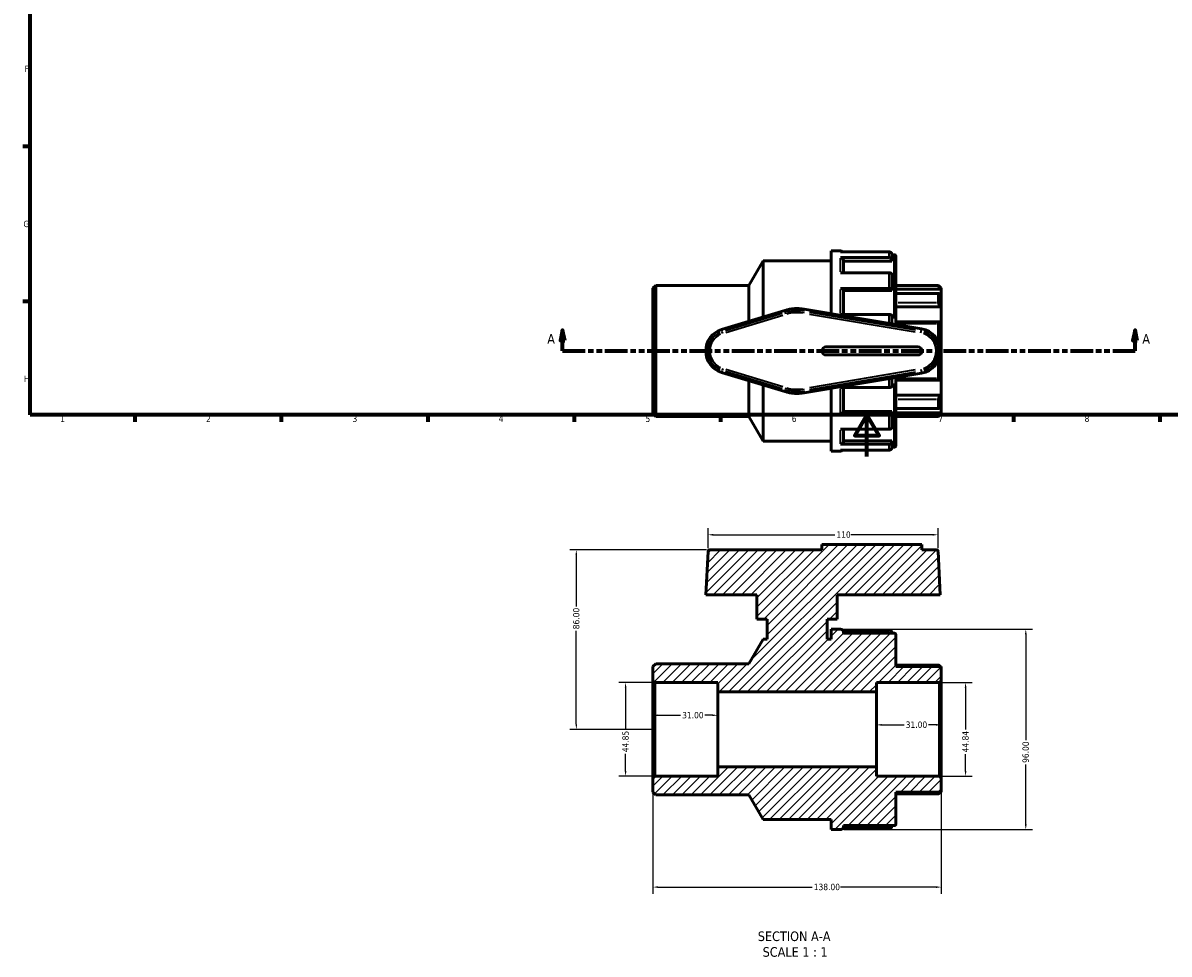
# Model space of a CAD drawing. Header units: millimetres. Extents: x 0 to 905, y -238 to 654.
# Tile 1 of 4: x 17 to 565, y -238 to 208. Entities that reach past the tile are written whole.
import ezdxf

# ---------------------------------------------------------------- set-up
doc = ezdxf.new("R2010")
doc.units = ezdxf.units.MM
doc.linetypes.add('DOUBLE_DASH_CHAIN', pattern=[1.2403, 0.6614, -0.0827, 0.1654, -0.0827, 0.1654, -0.0827])
for name, color, linetype, lineweight in [('Border (ANSI)', 7, 'Continuous', 70), ('Dimension (ANSI)', 7, 'Continuous', 25), ('Hatch (ANSI)', 7, 'Continuous', 18), ('Section Line (ANSI)', 7, 'DOUBLE_DASH_CHAIN', 70), ('Symbol (ANSI)', 7, 'Continuous', 25), ('Visible (ANSI)', 7, 'Continuous', 50), ('Visible Narrow (ANSI)', 7, 'Continuous', 35)]:
    doc.layers.add(name, color=color, linetype=linetype, lineweight=lineweight)
doc.styles.add('Label Text (ANSI)', font='tahoma.ttf')
doc.styles.add('Note Text (ANSI)', font='tahoma.ttf')
doc.dimstyles.new('Default - mm (ANSI)', dxfattribs={"dimtxt": 3.048, "dimasz": 2.5, "dimexe": 3.175, "dimexo": 1.6002, "dimgap": 0.8, "dimtad": 0, "dimtoh": 1, "dimrnd": 1e-08, "dimzin": 4, "dimdsep": 46, "dimtxsty": 'Note Text (ANSI)', "dimcen": 0.09, "dimdle": 10, "dimclrd": 256, "dimclre": 256, "dimclrt": 256, "dimadec": 1, "dimazin": 1, "dimtfac": 1, "dimtofl": 0, "dimtmove": 0, "dimatfit": 3, "dimfxl": 1, "dimtolj": 1, "dimtzin": 4, "dimlwd": -1, "dimlwe": -1, "dimarcsym": 0})

# ---------------------------------------------------------------- blocks, each defined once
blk = doc.blocks.new('Borders Default Border')
at = {"layer": 'Border (ANSI)'}
for p, q in [((20, 148.5), (16.55, 148.5)), ((20, 74.25), (16.55, 74.25)), ((70.08, 20), (70.08, 16.55)), ((140.17, 20), (140.17, 16.55)), ((210.25, 20), (210.25, 16.55)), ((280.33, 20), (280.33, 16.55)), ((350.42, 20), (350.42, 16.55)), ((490.58, 20), (490.58, 16.55)), ((560.67, 20), (560.67, 16.55))]:
    blk.add_line(p, q, dxfattribs=at)
at = {"layer": 'Border (ANSI)', "flags": 128}
for points in [[(20, 20), (20, 574), (821, 574), (821, 20), (20, 20)], [(420.5, 0), (420.5, 20), (414.73, 10), (426.27, 10), (420.5, 20)]]:
    blk.add_lwpolyline(points, dxfattribs=at)
at = {"layer": 'Border (ANSI)', "char_height": 3.05, "attachment_point": 7, "style": 'Note Text (ANSI)'}
for s, insert in [('F', (17.29, 184.1)), ('G', (16.81, 109.79)), ('H', (16.97, 35.6)), ('1', (34.35, 16.55)), ('2', (104.2, 16.55)), ('3', (174.26, 16.49)), ('4', (244.23, 16.55)), ('5', (314.48, 16.49)), ('6', (384.49, 16.49)), ('7', (454.6, 16.55)), ('8', (524.63, 16.48))]:
    blk.add_mtext(s, dxfattribs=dict(at, insert=insert))
blk = doc.blocks.new('2dTransSection0')
at = {"layer": 'Section Line (ANSI)', "linetype": 'Continuous'}
for p, q in [((274.84, 60.53), (273.84, 55.53)), ((274.84, 55.53), (274.84, 60.53)), ((275.84, 55.53), (274.84, 60.53)), ((548.78, 60.53), (547.78, 55.53)), ((548.78, 55.53), (548.78, 60.53)), ((549.78, 55.53), (548.78, 60.53)), ((273.84, 55.53), (275.84, 55.53)), ((274.84, 50.53), (274.84, 55.53)), ((547.78, 55.53), (549.78, 55.53)), ((548.78, 50.53), (548.78, 55.53)), ((274.84, 50.53), (285.49, 50.53)), ((538.13, 50.53), (548.78, 50.53))]:
    blk.add_line(p, q, dxfattribs=at)
at = {"layer": 'Section Line (ANSI)', "linetype": 'DOUBLE_DASH_CHAIN', "ltscale": 16.329199}
blk.add_line((274.84, 50.53), (548.78, 50.53), dxfattribs=at)
at = {"layer": 'Section Line (ANSI)', "linetype": 'Continuous', "flags": 128}
for points in [[(275.84, 55.53), (274.84, 60.53), (273.84, 55.53), (275.84, 55.53)], [(549.78, 55.53), (548.78, 60.53), (547.78, 55.53), (549.78, 55.53)]]:
    blk.add_lwpolyline(points, dxfattribs=at)
at = {"layer": 'Section Line (ANSI)'}
for points in [[(275.84, 55.53), (274.84, 60.53), (273.84, 55.53), (275.84, 55.53)], [(549.78, 55.53), (548.78, 60.53), (547.78, 55.53), (549.78, 55.53)]]:
    blk.add_solid(points, dxfattribs=at)
at = {"layer": 'Section Line (ANSI)', "char_height": 4.57, "attachment_point": 7, "style": 'Label Text (ANSI)'}
for insert in [(267.48, 54.03), (552.25, 54.03)]:
    blk.add_mtext('A', dxfattribs=dict(at, insert=insert))
blk = doc.blocks.new('*D7')
at = {"layer": 'Defpoints', "color": 0, "transparency": 16777216}
for p in [(318.95, -108.26), (304.97, -153.11), (318.95, -153.11)]:
    blk.add_point(p, dxfattribs=at)
at = {"layer": 'Dimension (ANSI)', "transparency": 16777216}
for p, q in [((317.35, -108.26), (301.8, -108.26)), ((304.97, -110.76), (304.97, -130.73)), ((304.97, -150.61), (304.97, -142.45)), ((317.35, -153.11), (301.8, -153.11))]:
    blk.add_line(p, q, dxfattribs=at)
for points in [[(304.56, -110.76), (305.39, -110.76), (304.97, -108.26)], [(304.56, -150.61), (305.39, -150.61), (304.97, -153.11)]]:
    blk.add_solid(points, dxfattribs=at)
at = {"layer": 'Dimension (ANSI)', "transparency": 16777216, "insert": (303.38, -141.65), "char_height": 3.048, "attachment_point": 1, "rotation": 90, "style": 'Note Text (ANSI)'}
blk.add_mtext('\\A1;44.85', dxfattribs=at)
blk = doc.blocks.new('*D8')
at = {"layer": 'Defpoints', "color": 0, "transparency": 16777216}
for p in [(349.05, -123.92), (318.05, -130.69), (349.05, -130.69)]:
    blk.add_point(p, dxfattribs=at)
at = {"layer": 'Dimension (ANSI)', "transparency": 16777216}
for p, q in [((320.55, -123.92), (331.23, -123.92)), ((346.55, -123.92), (342.88, -123.92))]:
    blk.add_line(p, q, dxfattribs=at)
for points in [[(320.55, -123.5), (320.55, -124.34), (318.05, -123.92)], [(346.55, -123.5), (346.55, -124.34), (349.05, -123.92)]]:
    blk.add_solid(points, dxfattribs=at)
at = {"layer": 'Dimension (ANSI)', "transparency": 16777216, "insert": (332.03, -122.33), "char_height": 3.048, "attachment_point": 1, "style": 'Note Text (ANSI)'}
blk.add_mtext('\\A1;31.00', dxfattribs=at)
blk = doc.blocks.new('*D9')
at = {"layer": 'Defpoints', "color": 0, "transparency": 16777216}
for p in [(425.05, -130.69), (456.05, -128.5), (456.05, -130.69)]:
    blk.add_point(p, dxfattribs=at)
at = {"layer": 'Dimension (ANSI)', "transparency": 16777216}
for p, q in [((427.55, -128.5), (438.23, -128.5)), ((453.55, -128.5), (449.88, -128.5))]:
    blk.add_line(p, q, dxfattribs=at)
for points in [[(427.55, -128.08), (427.55, -128.92), (425.05, -128.5)], [(453.55, -128.08), (453.55, -128.92), (456.05, -128.5)]]:
    blk.add_solid(points, dxfattribs=at)
at = {"layer": 'Dimension (ANSI)', "transparency": 16777216, "insert": (439.03, -126.91), "char_height": 3.048, "attachment_point": 1, "style": 'Note Text (ANSI)'}
blk.add_mtext('\\A1;31.00', dxfattribs=at)
blk = doc.blocks.new('*D10')
at = {"layer": 'Defpoints', "color": 0, "transparency": 16777216}
for p in [(455.16, -108.26), (455.16, -153.11), (467.68, -153.11)]:
    blk.add_point(p, dxfattribs=at)
at = {"layer": 'Dimension (ANSI)', "transparency": 16777216}
for p, q in [((456.76, -108.26), (470.85, -108.26)), ((467.68, -110.76), (467.68, -130.67)), ((467.68, -150.61), (467.68, -142.51)), ((456.76, -153.11), (470.85, -153.11))]:
    blk.add_line(p, q, dxfattribs=at)
for points in [[(467.26, -110.76), (468.09, -110.76), (467.68, -108.26)], [(467.26, -150.61), (468.09, -150.61), (467.68, -153.11)]]:
    blk.add_solid(points, dxfattribs=at)
at = {"layer": 'Dimension (ANSI)', "transparency": 16777216, "insert": (466.08, -141.71), "char_height": 3.048, "attachment_point": 1, "rotation": 90, "style": 'Note Text (ANSI)'}
blk.add_mtext('\\A1;44.84', dxfattribs=at)
blk = doc.blocks.new('*D11')
at = {"layer": 'Defpoints', "color": 0, "transparency": 16777216}
for p in [(407.84, -82.69), (407.84, -178.69), (496.49, -178.69)]:
    blk.add_point(p, dxfattribs=at)
at = {"layer": 'Dimension (ANSI)', "transparency": 16777216}
for p, q in [((409.44, -82.69), (499.67, -82.69)), ((496.49, -85.19), (496.49, -135.83)), ((496.49, -176.19), (496.49, -147.54)), ((409.44, -178.69), (499.67, -178.69))]:
    blk.add_line(p, q, dxfattribs=at)
for points in [[(496.07, -85.19), (496.91, -85.19), (496.49, -82.69)], [(496.07, -176.19), (496.91, -176.19), (496.49, -178.69)]]:
    blk.add_solid(points, dxfattribs=at)
at = {"layer": 'Dimension (ANSI)', "transparency": 16777216, "insert": (494.9, -146.74), "char_height": 3.048, "attachment_point": 1, "rotation": 90, "style": 'Note Text (ANSI)'}
blk.add_mtext('\\A1;96.00', dxfattribs=at)
blk = doc.blocks.new('*D12')
at = {"layer": 'Defpoints', "color": 0, "transparency": 16777216}
for p in [(454.5, -37.48), (344.41, -45.54), (454.5, -45.54)]:
    blk.add_point(p, dxfattribs=at)
at = {"layer": 'Dimension (ANSI)', "transparency": 16777216}
for p, q in [((344.41, -43.94), (344.41, -34.3)), ((346.91, -37.48), (405.05, -37.48)), ((452, -37.48), (412.88, -37.48)), ((454.5, -43.94), (454.5, -34.3))]:
    blk.add_line(p, q, dxfattribs=at)
for points in [[(346.91, -37.06), (346.91, -37.9), (344.41, -37.48)], [(452, -37.06), (452, -37.9), (454.5, -37.48)]]:
    blk.add_solid(points, dxfattribs=at)
at = {"layer": 'Dimension (ANSI)', "transparency": 16777216, "insert": (405.85, -35.89), "char_height": 3.048, "attachment_point": 1, "style": 'Note Text (ANSI)'}
blk.add_mtext('\\A1;110', dxfattribs=at)
blk = doc.blocks.new('*D13')
at = {"layer": 'Defpoints', "color": 0, "transparency": 16777216}
for p in [(318.05, -154.01), (456.05, -154.01), (456.05, -206.2)]:
    blk.add_point(p, dxfattribs=at)
at = {"layer": 'Dimension (ANSI)', "transparency": 16777216}
for p, q in [((318.05, -155.61), (318.05, -209.38)), ((456.05, -155.61), (456.05, -209.38)), ((320.55, -206.2), (394.21, -206.2)), ((453.55, -206.2), (407.89, -206.2))]:
    blk.add_line(p, q, dxfattribs=at)
for points in [[(320.55, -205.78), (320.55, -206.62), (318.05, -206.2)], [(453.55, -205.78), (453.55, -206.62), (456.05, -206.2)]]:
    blk.add_solid(points, dxfattribs=at)
at = {"layer": 'Dimension (ANSI)', "transparency": 16777216, "insert": (395.01, -204.61), "char_height": 3.048, "attachment_point": 1, "style": 'Note Text (ANSI)'}
blk.add_mtext('\\A1;138.00', dxfattribs=at)
blk = doc.blocks.new('*D14')
at = {"layer": 'Defpoints', "color": 0, "transparency": 16777216}
for p in [(281.39, -44.69), (345.31, -44.69), (318.95, -130.69)]:
    blk.add_point(p, dxfattribs=at)
at = {"layer": 'Dimension (ANSI)', "transparency": 16777216}
for p, q in [((343.71, -44.69), (278.22, -44.69)), ((281.39, -47.19), (281.39, -71.83)), ((281.39, -128.19), (281.39, -83.54)), ((317.35, -130.69), (278.22, -130.69))]:
    blk.add_line(p, q, dxfattribs=at)
for points in [[(280.98, -47.19), (281.81, -47.19), (281.39, -44.69)], [(280.98, -128.19), (281.81, -128.19), (281.39, -130.69)]]:
    blk.add_solid(points, dxfattribs=at)
at = {"layer": 'Dimension (ANSI)', "transparency": 16777216, "insert": (279.8, -82.74), "char_height": 3.048, "attachment_point": 1, "rotation": 90, "style": 'Note Text (ANSI)'}
blk.add_mtext('\\A1;86.00', dxfattribs=at)

msp = doc.modelspace()

# ---------------------------------------------------------------- hatches: boundary and pattern name
at = {"layer": 'Hatch (ANSI)'}
h = msp.add_hatch(dxfattribs=at)
h.set_pattern_fill('ANSI31', color=256, scale=25.4, style=0)
h.set_pattern_definition([(45, (0, 0), (-2.245064, 2.245064), [])])
edge = h.paths.add_edge_path()
edge.add_ellipse((433.457, -175.869), major_axis=(0, -0.897), ratio=1, start_angle=0, end_angle=90)
edge.add_line((434.354, -175.869), (434.354, -160.732))
edge.add_line((434.354, -160.732), (456.054, -160.732))
edge.add_line((456.054, -160.732), (456.054, -154.005))
edge.add_line((456.054, -154.005), (455.157, -153.108))
edge.add_line((455.157, -153.108), (425.054, -153.108))
edge.add_line((425.054, -153.108), (425.054, -148.624))
edge.add_line((425.054, -148.624), (349.054, -148.624))
edge.add_line((349.054, -148.624), (349.054, -153.108))
edge.add_line((349.054, -153.108), (318.951, -153.108))
edge.add_line((318.951, -153.108), (318.054, -154.005))
edge.add_line((318.054, -154.005), (318.054, -160.732))
edge.add_line((318.054, -160.732), (319.4, -162.077))
edge.add_line((319.4, -162.077), (363.937, -162.077))
edge.add_line((363.937, -162.077), (370.754, -173.886))
edge.add_line((370.754, -173.886), (403.354, -173.886))
edge.add_line((403.354, -173.886), (403.354, -178.686))
edge.add_line((403.354, -178.686), (407.839, -178.686))
edge.add_ellipse((407.839, -177.341), major_axis=(0, -1.345), ratio=1, start_angle=0, end_angle=90)
edge.add_line((409.184, -177.341), (409.184, -176.766))
edge.add_line((409.184, -176.766), (433.457, -176.766))
edge = h.paths.add_edge_path()
edge.add_ellipse((433.457, -85.503), major_axis=(0.897, 0), ratio=1, start_angle=0, end_angle=90)
edge.add_line((433.457, -84.606), (409.184, -84.606))
edge.add_line((409.184, -84.606), (409.184, -84.031))
edge.add_ellipse((407.839, -84.031), major_axis=(1.345, 0), ratio=1, start_angle=0, end_angle=90)
edge.add_line((407.839, -82.686), (403.354, -82.686))
edge.add_line((403.354, -82.686), (403.354, -87.486))
edge.add_line((403.354, -87.486), (401.454, -87.486))
edge.add_line((401.454, -87.486), (401.454, -77.886))
edge.add_line((401.454, -77.886), (406.254, -77.886))
edge.add_line((406.254, -77.886), (406.254, -66.186))
edge.add_line((406.254, -66.186), (455.581, -66.186))
edge.add_line((455.581, -66.186), (454.499, -45.536))
edge.add_ellipse((453.603, -45.583), major_axis=(0.896, 0.047), ratio=1, start_angle=0, end_angle=87)
edge.add_line((453.603, -44.686), (446.774, -44.686))
edge.add_line((446.774, -44.686), (446.774, -42.106))
edge.add_line((446.774, -42.106), (398.934, -42.106))
edge.add_line((398.934, -42.106), (398.934, -44.686))
edge.add_line((398.934, -44.686), (345.305, -44.686))
edge.add_ellipse((345.305, -45.583), major_axis=(0, 0.897), ratio=1, start_angle=0, end_angle=87)
edge.add_line((344.41, -45.536), (343.327, -66.186))
edge.add_line((343.327, -66.186), (367.854, -66.186))
edge.add_line((367.854, -66.186), (367.854, -77.886))
edge.add_line((367.854, -77.886), (372.654, -77.886))
edge.add_line((372.654, -77.886), (372.654, -87.486))
edge.add_line((372.654, -87.486), (370.754, -87.486))
edge.add_line((370.754, -87.486), (363.937, -99.294))
edge.add_line((363.937, -99.294), (319.4, -99.294))
edge.add_line((319.4, -99.294), (318.054, -100.64))
edge.add_line((318.054, -100.64), (318.054, -107.367))
edge.add_line((318.054, -107.367), (318.951, -108.263))
edge.add_line((318.951, -108.263), (349.054, -108.263))
edge.add_line((349.054, -108.263), (349.054, -112.748))
edge.add_line((349.054, -112.748), (425.054, -112.748))
edge.add_line((425.054, -112.748), (425.054, -108.263))
edge.add_line((425.054, -108.263), (455.157, -108.263))
edge.add_line((455.157, -108.263), (456.054, -107.367))
edge.add_line((456.054, -107.367), (456.054, -100.64))
edge.add_line((456.054, -100.64), (434.354, -100.64))
edge.add_line((434.354, -100.64), (434.354, -85.503))

# ---------------------------------------------------------------- linework, layer by layer
at = {"layer": 'Visible (ANSI)'}
for p, q in [((363.937, 81.92), (370.754, 93.729)), ((370.754, 66.818), (370.754, 93.729)), ((370.754, 93.729), (403.354, 93.729)), ((403.354, 68.396), (403.354, 98.529)), ((403.354, 98.529), (407.839, 98.529)), ((431.089, 97.986), (407.839, 97.986)), ((407.839, 95.228), (431.089, 95.228)), ((409.184, 94.049), (409.184, 88.028)), ((432.434, 93.545), (409.184, 93.545)), ((432.434, 96.625), (432.434, 94.049)), ((432.434, 96.609), (433.457, 96.609)), ((432.434, 94.049), (432.434, 93.545)), ((434.354, 95.712), (434.354, 63.175)), ((431.089, 88.028), (407.839, 88.028)), ((432.434, 86.849), (432.434, 79.812)), ((318.054, 80.575), (319.4, 81.92)), ((318.054, 20.483), (318.054, 80.575)), ((319.4, 81.92), (319.4, 19.137)), ((319.4, 81.92), (363.937, 81.92)), ((363.937, 64.745), (363.937, 81.92)), ((407.839, 80.493), (431.089, 80.493)), ((409.184, 79.812), (409.184, 68.022)), ((432.434, 79.521), (409.184, 79.521)), ((432.434, 79.812), (432.434, 79.521)), ((434.354, 81.92), (454.709, 81.92)), ((456.054, 80.17), (434.354, 80.17)), ((454.872, 78.115), (434.354, 78.115)), ((454.709, 81.696), (454.709, 81.92)), ((456.054, 80.575), (454.709, 81.92)), ((454.709, 73.543), (454.709, 77.945)), ((456.054, 80.575), (456.054, 80.17)), ((456.054, 80.17), (456.054, 77.399)), ((456.054, 77.399), (456.054, 71.62)), ((456.054, 71.62), (434.354, 71.62)), ((456.054, 71.62), (456.054, 64.364)), ((381.141, 69.976), (350.934, 60.792)), ((446.636, 61.107), (390.43, 70.573)), ((431.089, 68.022), (407.839, 68.022)), ((432.434, 67.341), (432.434, 63.499)), ((455.464, 64.501), (434.354, 64.501)), ((454.709, 56.599), (454.709, 63.721)), ((456.054, 64.364), (456.054, 55.013)), ((456.054, 55.013), (454.599, 55.013)), ((456.054, 55.013), (456.054, 46.044)), ((444.854, 52.449), (400.854, 52.449)), ((400.854, 48.609), (444.854, 48.609)), ((456.054, 46.044), (454.599, 46.044)), ((454.709, 37.336), (454.709, 44.459)), ((456.054, 46.044), (456.054, 36.694)), ((350.934, 40.266), (381.141, 31.081)), ((390.43, 30.484), (446.636, 39.951)), ((363.937, 19.137), (363.937, 36.312)), ((370.754, 7.329), (370.754, 34.239)), ((407.839, 33.036), (431.089, 33.036)), ((409.184, 33.036), (409.184, 21.246)), ((432.434, 37.559), (432.434, 33.716)), ((434.354, 37.882), (434.354, 5.346)), ((434.354, 36.556), (455.464, 36.556)), ((456.054, 36.694), (456.054, 29.438)), ((403.354, 2.529), (403.354, 32.661)), ((456.054, 29.438), (434.354, 29.438)), ((454.709, 23.113), (454.709, 27.515)), ((456.054, 29.438), (456.054, 23.659)), ((434.354, 22.943), (454.872, 22.943)), ((456.054, 23.659), (456.054, 20.887)), ((318.054, 20.483), (319.4, 19.137)), ((319.4, 19.137), (363.937, 19.137)), ((363.937, 19.137), (370.754, 7.329)), ((431.089, 20.565), (407.839, 20.565)), ((432.434, 21.536), (409.184, 21.536)), ((432.434, 21.536), (432.434, 21.246)), ((432.434, 21.246), (432.434, 14.209)), ((456.054, 20.887), (434.354, 20.887)), ((434.354, 19.137), (454.709, 19.137)), ((456.054, 20.483), (454.709, 19.137)), ((454.709, 19.137), (454.709, 19.361)), ((456.054, 20.887), (456.054, 20.483)), ((407.839, 13.03), (431.089, 13.03)), ((409.184, 13.03), (409.184, 7.009)), ((370.754, 7.329), (403.354, 7.329)), ((431.089, 5.83), (407.839, 5.83)), ((432.434, 7.512), (409.184, 7.512)), ((432.434, 7.512), (432.434, 7.009)), ((432.434, 7.009), (432.434, 4.433)), ((403.354, 2.529), (407.839, 2.529)), ((407.839, 3.072), (431.089, 3.072)), ((432.434, 4.449), (433.457, 4.449)), ((446.774, -42.106), (398.934, -42.106)), ((398.934, -42.106), (398.934, -44.686)), ((446.774, -44.686), (446.774, -42.106)), ((344.41, -45.536), (343.327, -66.186)), ((398.934, -44.686), (345.305, -44.686)), ((453.603, -44.686), (446.774, -44.686)), ((455.581, -66.186), (454.499, -45.536)), ((343.327, -66.186), (367.854, -66.186)), ((367.854, -66.186), (367.854, -77.886)), ((406.254, -77.886), (406.254, -66.186)), ((406.254, -66.186), (455.581, -66.186)), ((367.854, -77.886), (372.654, -77.886)), ((372.654, -77.886), (372.654, -87.486)), ((401.454, -87.486), (401.454, -77.886)), ((401.454, -77.886), (406.254, -77.886)), ((370.754, -87.486), (363.937, -99.294)), ((372.654, -87.486), (370.754, -87.486)), ((403.354, -87.486), (401.454, -87.486)), ((407.839, -82.686), (403.354, -82.686)), ((403.354, -82.686), (403.354, -87.486)), ((408.919, -83.229), (431.089, -83.229)), ((409.184, -84.606), (409.184, -84.031)), ((433.457, -84.606), (409.184, -84.606)), ((432.434, -84.59), (432.434, -84.606)), ((434.354, -100.64), (434.354, -85.503)), ((319.4, -99.294), (318.054, -100.64)), ((318.054, -100.64), (318.054, -107.367)), ((363.937, -99.294), (319.4, -99.294)), ((434.354, -99.862), (454.733, -99.862)), ((456.054, -100.64), (434.354, -100.64)), ((456.054, -107.367), (456.054, -100.64)), ((318.054, -107.367), (318.951, -108.263)), ((318.054, -107.367), (318.054, -154.005)), ((318.951, -108.263), (349.054, -108.263)), ((318.951, -153.108), (318.951, -108.263)), ((349.054, -108.263), (349.054, -112.748)), ((425.054, -112.748), (425.054, -108.263)), ((425.054, -108.263), (455.157, -108.263)), ((455.157, -108.263), (456.054, -107.367)), ((455.157, -108.263), (455.157, -153.108)), ((456.054, -154.005), (456.054, -107.367)), ((349.054, -112.748), (425.054, -112.748)), ((349.054, -148.624), (349.054, -112.748)), ((425.054, -148.624), (425.054, -112.748)), ((318.951, -153.108), (318.054, -154.005)), ((349.054, -153.108), (318.951, -153.108)), ((425.054, -148.624), (349.054, -148.624)), ((349.054, -148.624), (349.054, -153.108)), ((425.054, -153.108), (425.054, -148.624)), ((455.157, -153.108), (425.054, -153.108)), ((456.054, -154.005), (455.157, -153.108)), ((318.054, -154.005), (318.054, -160.732)), ((456.054, -160.732), (456.054, -154.005)), ((318.054, -160.732), (319.4, -162.077)), ((319.4, -162.077), (363.937, -162.077)), ((363.937, -162.077), (370.754, -173.886)), ((434.354, -175.869), (434.354, -160.732)), ((434.354, -160.732), (456.054, -160.732)), ((454.733, -161.51), (434.354, -161.51)), ((370.754, -173.886), (403.354, -173.886)), ((403.354, -173.886), (403.354, -178.686)), ((403.354, -178.686), (407.839, -178.686)), ((431.089, -178.143), (408.919, -178.143)), ((409.184, -177.341), (409.184, -176.766)), ((409.184, -176.766), (433.457, -176.766)), ((432.434, -176.766), (432.434, -176.782))]:
    msp.add_line(p, q, dxfattribs=at)
for centre, radius, start, end in [((407.839, 97.183), 1.345, 36.60778, 90), ((433.457, 95.712), 0.897, 0, 90), ((387.054, 50.529), 20.327, 80.43944, 106.91239), ((354.054, 50.529), 10.727, 106.91239, 253.08761), ((444.854, 50.529), 10.727, 279.56056, 80.43944), ((400.854, 50.529), 1.92, 90, 270), ((444.854, 50.529), 1.92, 270, 90), ((387.054, 50.529), 20.327, 253.08761, 279.56056), ((407.839, 3.874), 1.345, 270, 323.39222), ((433.457, 5.346), 0.897, 270, 0), ((345.305, -45.583), 0.897, 90, 177), ((453.603, -45.583), 0.897, 3, 90), ((407.839, -84.031), 1.345, 0, 90), ((433.457, -85.503), 0.897, 0, 90), ((407.839, -177.341), 1.345, 270, 0), ((433.457, -175.869), 0.897, 270, 0)]:
    msp.add_arc(centre, radius, start, end, dxfattribs=at)
for points, knots in [([(407.839, 95.228), (408.004, 95.228), (408.199, 95.194), (408.505, 95.083), (408.671, 94.987), (408.906, 94.781), (409.017, 94.636), (409.145, 94.367), (409.184, 94.195), (409.184, 94.049)], [0, 0, 0, 0, 0.04962616, 0.04962616, 0.09954221, 0.09954221, 0.14982154, 0.14982154, 0.20042152, 0.20042152, 0.20042152, 0.20042152]), ([(432.434, 96.625), (432.434, 96.793), (432.395, 96.992), (432.267, 97.303), (432.156, 97.47), (431.921, 97.707), (431.755, 97.819), (431.449, 97.947), (431.254, 97.986), (431.089, 97.986)], [-0.20042152, -0.20042152, -0.20042152, -0.20042152, -0.14982154, -0.14982154, -0.09954221, -0.09954221, -0.04962616, -0.04962616, 0, 0, 0, 0]), ([(431.089, 95.228), (431.254, 95.228), (431.449, 95.194), (431.755, 95.083), (431.921, 94.987), (432.156, 94.781), (432.267, 94.636), (432.395, 94.367), (432.434, 94.195), (432.434, 94.049)], [0, 0, 0, 0, 0.04962616, 0.04962616, 0.09954221, 0.09954221, 0.14982154, 0.14982154, 0.20042152, 0.20042152, 0.20042152, 0.20042152]), ([(432.434, 86.849), (432.434, 86.995), (432.395, 87.167), (432.267, 87.436), (432.156, 87.581), (431.921, 87.787), (431.755, 87.883), (431.449, 87.994), (431.254, 88.028), (431.089, 88.028)], [-0.20042152, -0.20042152, -0.20042152, -0.20042152, -0.14982154, -0.14982154, -0.09954221, -0.09954221, -0.04962616, -0.04962616, 0, 0, 0, 0]), ([(407.839, 80.493), (408.004, 80.493), (408.199, 80.473), (408.505, 80.409), (408.671, 80.353), (408.906, 80.235), (409.017, 80.151), (409.145, 79.996), (409.184, 79.896), (409.184, 79.812)], [0, 0, 0, 0, 0.04962616, 0.04962616, 0.09954221, 0.09954221, 0.14982154, 0.14982154, 0.20042152, 0.20042152, 0.20042152, 0.20042152]), ([(431.089, 80.493), (431.254, 80.493), (431.449, 80.473), (431.755, 80.409), (431.921, 80.353), (432.156, 80.235), (432.267, 80.151), (432.395, 79.996), (432.434, 79.896), (432.434, 79.812)], [0, 0, 0, 0, 0.04962616, 0.04962616, 0.09954221, 0.09954221, 0.14982154, 0.14982154, 0.20042152, 0.20042152, 0.20042152, 0.20042152]), ([(456.054, 80.17), (455.899, 80.324), (455.732, 80.494), (455.403, 80.84), (455.242, 81.016), (455, 81.293), (454.895, 81.417), (454.786, 81.56), (454.757, 81.601), (454.719, 81.663), (454.709, 81.685), (454.709, 81.696)], [0.48373595, 0.48373595, 0.48373595, 0.48373595, 0.5491174, 0.5491174, 0.61873927, 0.61873927, 0.67596023, 0.67596023, 0.70457072, 0.70457072, 0.7331812, 0.7331812, 0.7331812, 0.7331812]), ([(454.709, 77.945), (454.709, 77.991), (454.719, 78.029), (454.757, 78.084), (454.786, 78.102), (454.895, 78.126), (455, 78.101), (455.242, 77.999), (455.403, 77.904), (455.732, 77.671), (455.899, 77.536), (456.054, 77.399)], [0.25368566, 0.25368566, 0.25368566, 0.25368566, 0.28229614, 0.28229614, 0.31090662, 0.31090662, 0.36812759, 0.36812759, 0.43774945, 0.43774945, 0.5031309, 0.5031309, 0.5031309, 0.5031309]), ([(456.054, 71.62), (455.899, 71.731), (455.732, 71.871), (455.403, 72.198), (455.242, 72.387), (455, 72.733), (454.895, 72.91), (454.786, 73.165), (454.757, 73.249), (454.719, 73.405), (454.709, 73.478), (454.709, 73.543)], [0.48373595, 0.48373595, 0.48373595, 0.48373595, 0.5491174, 0.5491174, 0.61873927, 0.61873927, 0.67596023, 0.67596023, 0.70457072, 0.70457072, 0.7331812, 0.7331812, 0.7331812, 0.7331812]), ([(432.434, 67.341), (432.434, 67.426), (432.395, 67.525), (432.267, 67.68), (432.156, 67.764), (431.921, 67.883), (431.755, 67.939), (431.449, 68.002), (431.254, 68.022), (431.089, 68.022)], [-0.20042152, -0.20042152, -0.20042152, -0.20042152, -0.14982154, -0.14982154, -0.09954221, -0.09954221, -0.04962616, -0.04962616, 0, 0, 0, 0]), ([(454.709, 63.721), (454.709, 63.808), (454.719, 63.891), (454.757, 64.043), (454.786, 64.112), (454.895, 64.293), (455, 64.378), (455.242, 64.49), (455.403, 64.512), (455.732, 64.481), (455.899, 64.432), (456.054, 64.364)], [0.25368566, 0.25368566, 0.25368566, 0.25368566, 0.28229614, 0.28229614, 0.31090662, 0.31090662, 0.36812759, 0.36812759, 0.43774945, 0.43774945, 0.5031309, 0.5031309, 0.5031309, 0.5031309]), ([(456.054, 55.013), (455.899, 55.04), (455.732, 55.096), (455.403, 55.279), (455.242, 55.409), (455, 55.692), (454.895, 55.854), (454.786, 56.124), (454.757, 56.218), (454.719, 56.409), (454.709, 56.505), (454.709, 56.599)], [0.48373595, 0.48373595, 0.48373595, 0.48373595, 0.5491174, 0.5491174, 0.61873927, 0.61873927, 0.67596023, 0.67596023, 0.70457072, 0.70457072, 0.7331812, 0.7331812, 0.7331812, 0.7331812]), ([(454.709, 44.459), (454.709, 44.552), (454.719, 44.649), (454.757, 44.839), (454.786, 44.933), (454.895, 45.203), (455, 45.365), (455.242, 45.648), (455.403, 45.779), (455.732, 45.961), (455.899, 46.018), (456.054, 46.044)], [0.25368566, 0.25368566, 0.25368566, 0.25368566, 0.28229614, 0.28229614, 0.31090662, 0.31090662, 0.36812759, 0.36812759, 0.43774945, 0.43774945, 0.5031309, 0.5031309, 0.5031309, 0.5031309]), ([(431.089, 33.036), (431.254, 33.036), (431.449, 33.055), (431.755, 33.119), (431.921, 33.175), (432.156, 33.293), (432.267, 33.377), (432.395, 33.533), (432.434, 33.632), (432.434, 33.716)], [0, 0, 0, 0, 0.04962616, 0.04962616, 0.09954221, 0.09954221, 0.14982154, 0.14982154, 0.20042152, 0.20042152, 0.20042152, 0.20042152]), ([(456.054, 36.694), (455.899, 36.625), (455.732, 36.577), (455.403, 36.546), (455.242, 36.567), (455, 36.679), (454.895, 36.764), (454.786, 36.946), (454.757, 37.015), (454.719, 37.167), (454.709, 37.25), (454.709, 37.336)], [0.48373595, 0.48373595, 0.48373595, 0.48373595, 0.5491174, 0.5491174, 0.61873927, 0.61873927, 0.67596023, 0.67596023, 0.70457072, 0.70457072, 0.7331812, 0.7331812, 0.7331812, 0.7331812]), ([(454.709, 27.515), (454.709, 27.58), (454.719, 27.653), (454.757, 27.809), (454.786, 27.892), (454.895, 28.147), (455, 28.325), (455.242, 28.671), (455.403, 28.86), (455.732, 29.186), (455.899, 29.326), (456.054, 29.438)], [0.25368566, 0.25368566, 0.25368566, 0.25368566, 0.28229614, 0.28229614, 0.31090662, 0.31090662, 0.36812759, 0.36812759, 0.43774945, 0.43774945, 0.5031309, 0.5031309, 0.5031309, 0.5031309]), ([(456.054, 23.659), (455.899, 23.521), (455.732, 23.387), (455.403, 23.153), (455.242, 23.058), (455, 22.956), (454.895, 22.932), (454.786, 22.955), (454.757, 22.973), (454.719, 23.029), (454.709, 23.066), (454.709, 23.113)], [0.48373595, 0.48373595, 0.48373595, 0.48373595, 0.5491174, 0.5491174, 0.61873927, 0.61873927, 0.67596023, 0.67596023, 0.70457072, 0.70457072, 0.7331812, 0.7331812, 0.7331812, 0.7331812]), ([(409.184, 21.246), (409.184, 21.161), (409.145, 21.062), (409.017, 20.906), (408.906, 20.823), (408.671, 20.704), (408.505, 20.648), (408.199, 20.584), (408.004, 20.565), (407.839, 20.565)], [0.60138573, 0.60138573, 0.60138573, 0.60138573, 0.65198571, 0.65198571, 0.70226504, 0.70226504, 0.75218109, 0.75218109, 0.80180725, 0.80180725, 0.80180725, 0.80180725]), ([(432.434, 21.246), (432.434, 21.161), (432.395, 21.062), (432.267, 20.906), (432.156, 20.823), (431.921, 20.704), (431.755, 20.648), (431.449, 20.584), (431.254, 20.565), (431.089, 20.565)], [-0.20042152, -0.20042152, -0.20042152, -0.20042152, -0.14982154, -0.14982154, -0.09954221, -0.09954221, -0.04962616, -0.04962616, 0, 0, 0, 0]), ([(454.709, 19.361), (454.709, 19.373), (454.719, 19.394), (454.757, 19.457), (454.786, 19.497), (454.895, 19.64), (455, 19.765), (455.242, 20.042), (455.403, 20.218), (455.732, 20.564), (455.899, 20.733), (456.054, 20.887)], [0.25368566, 0.25368566, 0.25368566, 0.25368566, 0.28229614, 0.28229614, 0.31090662, 0.31090662, 0.36812759, 0.36812759, 0.43774945, 0.43774945, 0.5031309, 0.5031309, 0.5031309, 0.5031309]), ([(431.089, 13.03), (431.254, 13.03), (431.449, 13.064), (431.755, 13.174), (431.921, 13.271), (432.156, 13.476), (432.267, 13.621), (432.395, 13.891), (432.434, 14.063), (432.434, 14.209)], [0, 0, 0, 0, 0.04962616, 0.04962616, 0.09954221, 0.09954221, 0.14982154, 0.14982154, 0.20042152, 0.20042152, 0.20042152, 0.20042152]), ([(409.184, 7.009), (409.184, 6.863), (409.145, 6.691), (409.017, 6.421), (408.906, 6.276), (408.671, 6.071), (408.505, 5.974), (408.199, 5.864), (408.004, 5.83), (407.839, 5.83)], [0.60138573, 0.60138573, 0.60138573, 0.60138573, 0.65198571, 0.65198571, 0.70226504, 0.70226504, 0.75218109, 0.75218109, 0.80180725, 0.80180725, 0.80180725, 0.80180725]), ([(432.434, 7.009), (432.434, 6.863), (432.395, 6.691), (432.267, 6.421), (432.156, 6.276), (431.921, 6.071), (431.755, 5.974), (431.449, 5.864), (431.254, 5.83), (431.089, 5.83)], [-0.20042152, -0.20042152, -0.20042152, -0.20042152, -0.14982154, -0.14982154, -0.09954221, -0.09954221, -0.04962616, -0.04962616, 0, 0, 0, 0]), ([(431.089, 3.072), (431.254, 3.072), (431.449, 3.111), (431.755, 3.239), (431.921, 3.35), (432.156, 3.587), (432.267, 3.755), (432.395, 4.066), (432.434, 4.264), (432.434, 4.433)], [0, 0, 0, 0, 0.04962616, 0.04962616, 0.09954221, 0.09954221, 0.14982154, 0.14982154, 0.20042152, 0.20042152, 0.20042152, 0.20042152]), ([(431.089, -83.229), (431.254, -83.229), (431.449, -83.268), (431.755, -83.396), (431.921, -83.507), (432.156, -83.744), (432.267, -83.912), (432.395, -84.223), (432.434, -84.422), (432.434, -84.59)], [0, 0, 0, 0, 0.04962616, 0.04962616, 0.09954221, 0.09954221, 0.14982154, 0.14982154, 0.20042152, 0.20042152, 0.20042152, 0.20042152]), ([(455.706, -100.64), (455.661, -100.598), (455.617, -100.556), (455.403, -100.358), (455.242, -100.216), (455, -100.017), (454.895, -99.938), (454.786, -99.876), (454.757, -99.864), (454.736, -99.862), (454.735, -99.862), (454.733, -99.862)], [0.53109517, 0.53109517, 0.53109517, 0.53109517, 0.5491174, 0.5491174, 0.61873927, 0.61873927, 0.67596023, 0.67596023, 0.70457072, 0.70457072, 0.70707419, 0.70707419, 0.70707419, 0.70707419]), ([(454.733, -161.51), (454.735, -161.51), (454.736, -161.51), (454.757, -161.508), (454.786, -161.496), (454.895, -161.434), (455, -161.355), (455.242, -161.156), (455.403, -161.013), (455.617, -160.816), (455.661, -160.774), (455.706, -160.732)], [0.27979266, 0.27979266, 0.27979266, 0.27979266, 0.28229614, 0.28229614, 0.31090662, 0.31090662, 0.36812759, 0.36812759, 0.43774945, 0.43774945, 0.45577169, 0.45577169, 0.45577169, 0.45577169]), ([(432.434, -176.782), (432.434, -176.95), (432.395, -177.149), (432.267, -177.46), (432.156, -177.628), (431.921, -177.865), (431.755, -177.976), (431.449, -178.104), (431.254, -178.143), (431.089, -178.143)], [-0.20042152, -0.20042152, -0.20042152, -0.20042152, -0.14982154, -0.14982154, -0.09954221, -0.09954221, -0.04962616, -0.04962616, 0, 0, 0, 0])]:
    msp.add_open_spline(points, degree=3, knots=knots, dxfattribs=at)
at = {"layer": 'Visible Narrow (ANSI)'}
for p, q in [((407.839, 98.039), (407.839, 98.527)), ((407.839, 88.475), (407.839, 94.959)), ((431.089, 95.42), (431.089, 97.903)), ((433.457, 66.152), (433.457, 96.513)), ((431.089, 80.908), (431.089, 87.692)), ((407.839, 68.693), (407.839, 79.925)), ((453.691, 81.696), (435.372, 81.696)), ((435.372, 77.945), (453.691, 77.945)), ((453.691, 73.543), (435.372, 73.543)), ((379.945, 68.482), (352.759, 60.215)), ((353.019, 59.359), (380.206, 67.625)), ((381.44, 68.993), (381.157, 69.925)), ((381.697, 68.149), (381.458, 68.935)), ((390.113, 68.69), (390.25, 69.5)), ((390.26, 69.559), (390.421, 70.52)), ((392.912, 68.149), (443.497, 59.629)), ((443.646, 60.513), (393.061, 69.033)), ((431.089, 63.943), (431.089, 67.81)), ((351.233, 59.808), (350.949, 60.74)), ((435.372, 63.721), (453.691, 63.721)), ((446.465, 60.093), (446.627, 61.053)), ((351.489, 58.964), (351.25, 59.75)), ((446.319, 59.223), (446.455, 60.033)), ((454.658, 56.599), (453.749, 56.599)), ((453.749, 44.459), (454.658, 44.459)), ((351.233, 41.25), (350.949, 40.318)), ((351.489, 42.093), (351.25, 41.307)), ((352.759, 40.842), (379.945, 32.576)), ((380.206, 33.433), (353.019, 41.699)), ((443.497, 41.428), (392.912, 32.908)), ((393.061, 32.025), (443.646, 40.545)), ((446.319, 41.834), (446.455, 41.024)), ((446.465, 40.965), (446.627, 40.004)), ((431.089, 33.247), (431.089, 37.114)), ((433.457, 4.545), (433.457, 34.906)), ((453.691, 37.336), (435.372, 37.336)), ((381.44, 32.065), (381.157, 31.133)), ((381.697, 32.908), (381.458, 32.122)), ((390.25, 31.558), (390.113, 32.368)), ((390.26, 31.498), (390.421, 30.538)), ((407.839, 21.133), (407.839, 32.365)), ((435.372, 27.515), (453.691, 27.515)), ((453.691, 23.113), (435.372, 23.113)), ((431.089, 13.365), (431.089, 20.15)), ((435.372, 19.361), (453.691, 19.361)), ((407.839, 6.098), (407.839, 12.583)), ((431.089, 3.155), (431.089, 5.638)), ((407.839, 2.53), (407.839, 3.019))]:
    msp.add_line(p, q, dxfattribs=at)
for centre, radius, start, end in [((387.054, 50.529), 19.245, 81.76309, 105.58874), ((387.054, 50.529), 18.349, 81.76309, 105.58874), ((354.054, 50.529), 9.645, 114.22115, 245.77885), ((354.054, 50.529), 8.749, 114.22115, 245.77885), ((444.854, 50.529), 8.749, 287.6045, 72.3955), ((444.854, 50.529), 9.645, 287.6045, 72.3955), ((387.054, 50.529), 19.245, 254.41126, 278.23691), ((387.054, 50.529), 18.349, 254.41126, 278.23691)]:
    msp.add_arc(centre, radius, start, end, dxfattribs=at)

# ---------------------------------------------------------------- block references
msp.add_blockref('Borders Default Border', (0, 0))
at = {"layer": 'Section Line (ANSI)'}
msp.add_blockref('2dTransSection0', (0, 0), dxfattribs=at)

# ---------------------------------------------------------------- texts
at = {"layer": 'Symbol (ANSI)', "char_height": 4.572, "attachment_point": 7, "style": 'Label Text (ANSI)'}
for s, insert in [('SECTION A-A', (368.242, -232.115)), ('SCALE 1 : 1', (370.561, -239.628))]:
    msp.add_mtext(s, dxfattribs=dict(at, insert=insert))

# ---------------------------------------------------------------- dimensions: what is measured, and where the dimension line sits
at = {"layer": 'Dimension (ANSI)'}
for base, p1, p2, angle, override, picture, middle in [((454.499, -37.479), (344.41, -45.536), (454.499, -45.536), 180, {"dimtoh": 0, "dimdec": 0, "dimtp": 0, "dimtm": 0, "dimtdec": 2, "dimatfit": 1}, '*D12', (408.966, -37.479)), ((281.393, -44.686), (318.951, -130.686), (345.305, -44.686), 90, {"dimtoh": 0, "dimdec": 2, "dimtp": 0, "dimtm": 0, "dimtdec": 2, "dimatfit": 1}, '*D14', (281.393, -77.686)), ((496.49, -178.686), (407.839, -82.686), (407.839, -178.686), 90, {"dimtoh": 0, "dimdec": 2, "dimtp": 0, "dimtm": 0, "dimtdec": 2, "dimatfit": 1}, '*D11', (496.49, -141.686)), ((304.972710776, -153.108455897), (318.951107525, -108.263455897), (318.951107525, -153.108455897), 270, {"dimtoh": 0, "dimdec": 2, "dimtp": 0, "dimtm": 0, "dimtdec": 2, "dimatfit": 1}, '*D7', (304.972710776, -136.591455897)), ((467.67732493, -153.108455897), (455.157307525, -108.263455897), (455.157307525, -153.108455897), 270, {"dimtoh": 0, "dimdec": 2, "dimtp": 0, "dimtm": 0, "dimtdec": 2, "dimatfit": 1}, '*D10', (467.67732493, -136.591455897)), ((456.054, -128.5), (425.054, -130.686), (456.054, -130.686), 180, {"dimtoh": 0, "dimdec": 2, "dimse1": 1, "dimse2": 1, "dimtp": 0, "dimtm": 0, "dimtdec": 2, "dimatfit": 1}, '*D9', (444.054, -128.5))]:
    dim = msp.add_linear_dim(base=base, p1=p1, p2=p2, angle=angle, dimstyle='Default - mm (ANSI)', override=override, dxfattribs=at)
    dim.commit()
    dim.dimension.update_dxf_attribs({"geometry": picture, "text_midpoint": middle, "dimtype": 160})
for base, p1, p2, override, picture, middle in [((349.054, -123.921), (318.054, -130.686), (349.054, -130.686), {"dimtoh": 0, "dimdec": 2, "dimse1": 1, "dimse2": 1, "dimtp": 0, "dimtm": 0, "dimtdec": 2, "dimatfit": 1}, '*D8', (337.054, -123.921)), ((456.054, -206.201), (318.054, -154.005), (456.054, -154.005), {"dimtoh": 0, "dimdec": 2, "dimtp": 0, "dimtm": 0, "dimtdec": 2, "dimatfit": 1}, '*D13', (401.054, -206.201))]:
    dim = msp.add_linear_dim(base=base, p1=p1, p2=p2, dimstyle='Default - mm (ANSI)', override=override, dxfattribs=at)
    dim.commit()
    dim.dimension.update_dxf_attribs({"geometry": picture, "text_midpoint": middle, "dimtype": 160})

doc.saveas('drawing.dxf')
